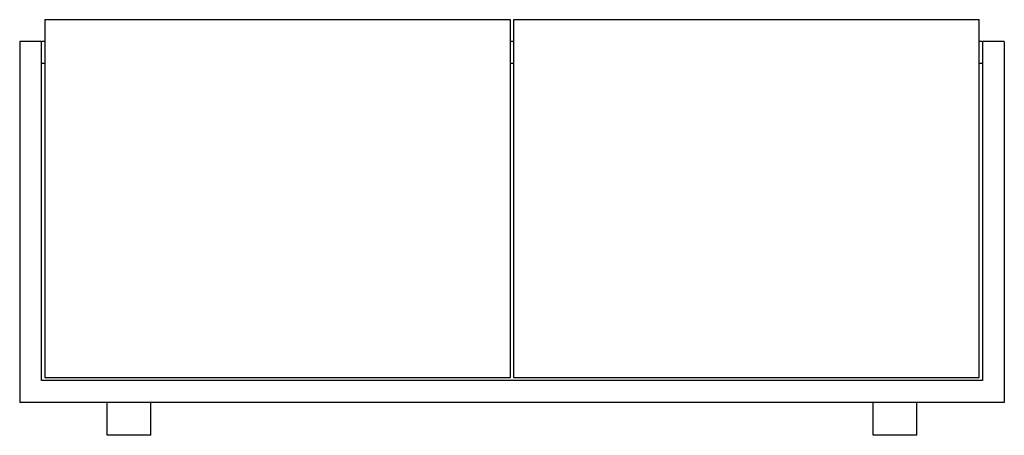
# Model space of a CAD drawing. Header units: millimetres. Extents: x 1269.893 to 1270.793, y 1632.693 to 1633.073.
import ezdxf

# ---------------------------------------------------------------- set-up
doc = ezdxf.new("R2010")
doc.units = ezdxf.units.MM
doc.layers.add('SANINDUSA', color=3, linetype='Continuous')

msp = doc.modelspace()

# ---------------------------------------------------------------- linework, layer by layer
at = {"layer": 'SANINDUSA'}
for p, q in [((1270.34168, 1633.07303), (1269.91618, 1633.07303)), ((1269.91618, 1633.07303), (1269.91618, 1632.74603)), ((1270.34168, 1632.74603), (1270.34168, 1633.07303)), ((1270.34468, 1633.07303), (1270.34468, 1632.74603)), ((1270.77018, 1633.07303), (1270.34468, 1633.07303)), ((1270.77018, 1632.74603), (1270.77018, 1633.07303)), ((1269.89318, 1633.05303), (1269.89318, 1632.72303)), ((1269.91318, 1633.05303), (1269.89318, 1633.05303)), ((1269.91318, 1632.74303), (1269.91318, 1633.05303)), ((1269.91618, 1633.05303), (1269.91318, 1633.05303)), ((1270.34468, 1633.05303), (1270.34168, 1633.05303)), ((1270.77318, 1633.05303), (1270.77018, 1633.05303)), ((1270.77318, 1633.05303), (1270.77318, 1632.74303)), ((1270.79318, 1633.05303), (1270.77318, 1633.05303)), ((1270.79318, 1633.05303), (1270.79318, 1632.72303)), ((1269.91618, 1633.03303), (1269.91318, 1633.03303)), ((1270.34468, 1633.03303), (1270.34168, 1633.03303)), ((1270.77318, 1633.03303), (1270.77018, 1633.03303)), ((1269.91618, 1632.74603), (1270.34168, 1632.74603)), ((1270.34468, 1632.74603), (1270.77018, 1632.74603)), ((1270.77318, 1632.74303), (1269.91318, 1632.74303)), ((1270.79318, 1632.72303), (1269.89318, 1632.72303)), ((1269.97318, 1632.69303), (1269.97318, 1632.72303)), ((1270.01318, 1632.69303), (1270.01318, 1632.72303)), ((1270.67318, 1632.69303), (1270.67318, 1632.72303)), ((1270.71318, 1632.69303), (1270.71318, 1632.72303)), ((1270.01318, 1632.69303), (1269.97318, 1632.69303)), ((1270.71318, 1632.69303), (1270.67318, 1632.69303))]:
    msp.add_line(p, q, dxfattribs=at)

doc.saveas('drawing.dxf')
